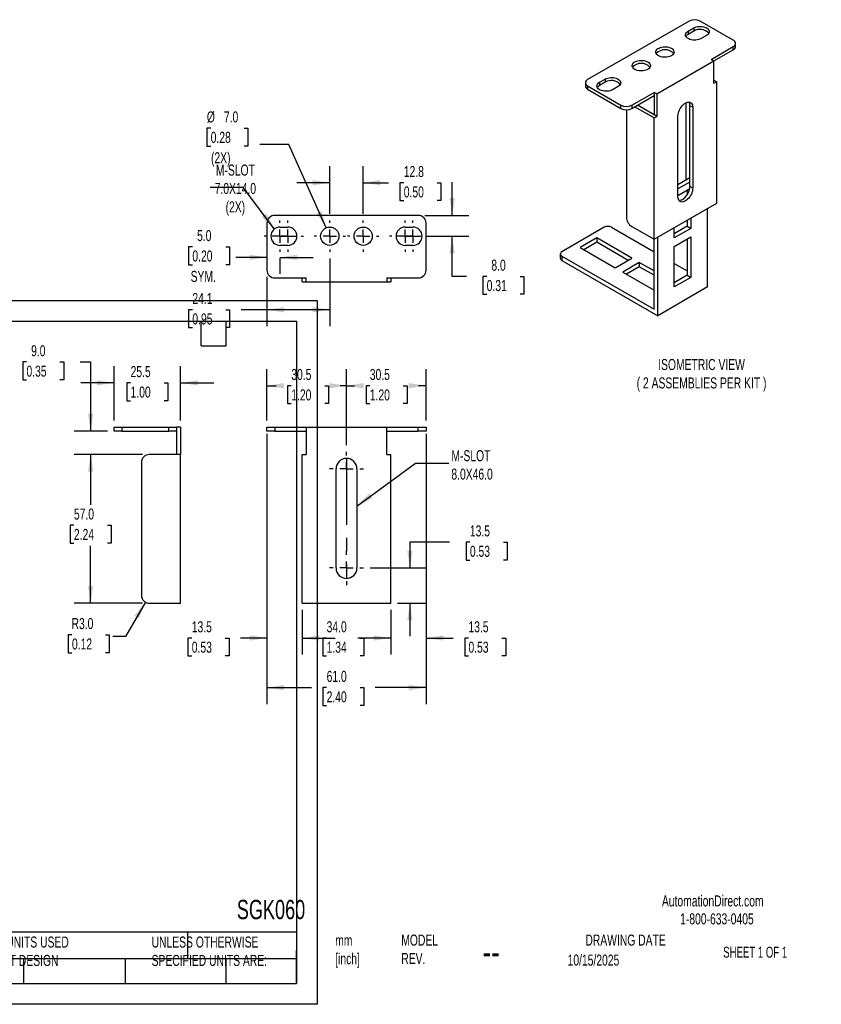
# Model space of a CAD drawing. Header units: millimetres. Extents: x 0 to 543, y 0 to 377.
# Tile 2 of 2: x 235 to 543, y 0 to 377. Entities that reach past the tile are written whole.
import ezdxf

# ---------------------------------------------------------------- set-up
doc = ezdxf.new("R2010")
doc.units = ezdxf.units.MM
doc.header["$LTSCALE"] = 2
doc.linetypes.add('CENTERX2', pattern=[20.32, 12.7, -2.54, 2.54, -2.54])
doc.layers.add('CENTER', color=40, linetype='CENTERX2')
doc.layers.add('DIMENSIONS', color=140, linetype='Continuous', lineweight=25)
doc.layers.add('TEXT', color=140, linetype='Continuous', lineweight=25)
doc.styles.add('SLDTEXTSTYLE0', font='TXT', dxfattribs={"width": 0.7})
doc.styles.add('SLDTEXTSTYLE1', font='TXT', dxfattribs={"width": 0.65})
doc.dimstyles.new('SLDDIMSTYLE1', dxfattribs={"dimtxt": 4.316016, "dimasz": 6.604, "dimexe": 0, "dimexo": 0.0625, "dimgap": 1.079004, "dimtad": 0, "dimtih": 1, "dimtoh": 1, "dimdec": 1, "dimrnd": 1e-09, "dimzin": 4, "dimdsep": 46, "dimtxsty": 'SLDTEXTSTYLE0', "dimsah": 1, "dimcen": 0.09, "dimadec": 0, "dimazin": 1, "dimtfac": 1, "dimtdec": 1, "dimtofl": 0, "dimtmove": 0, "dimatfit": 3, "dimfxl": 0, "dimfrac": 2, "dimtolj": 1, "dimtzin": 12, "dimarcsym": 0})
doc.dimstyles.new('SLDDIMSTYLE2', dxfattribs={"dimtxt": 4.316016, "dimasz": 6.604, "dimexe": 0, "dimexo": 0.0625, "dimgap": 1.079004, "dimtad": 0, "dimtih": 1, "dimtoh": 1, "dimdec": 1, "dimrnd": 1e-09, "dimzin": 4, "dimdsep": 46, "dimtxsty": 'SLDTEXTSTYLE0', "dimsah": 1, "dimcen": 0.09, "dimadec": 0, "dimazin": 1, "dimtfac": 1, "dimtdec": 1, "dimtmove": 0, "dimatfit": 0, "dimfxl": 0, "dimfrac": 2, "dimtolj": 1, "dimtzin": 12, "dimarcsym": 0})
doc.dimstyles.new('SLDDIMSTYLE4', dxfattribs={"dimtxt": 4.316016, "dimasz": 6.604, "dimexe": 0, "dimexo": 0.0625, "dimgap": 1.079004, "dimtad": 0, "dimtih": 1, "dimtoh": 1, "dimdec": 1, "dimrnd": 1e-09, "dimzin": 12, "dimdsep": 46, "dimtxsty": 'SLDTEXTSTYLE0', "dimsah": 1, "dimcen": 0.09, "dimadec": 0, "dimazin": 3, "dimtfac": 1, "dimtdec": 1, "dimtmove": 0, "dimatfit": 0, "dimfxl": 0, "dimfrac": 2, "dimtolj": 1, "dimtzin": 12, "dimarcsym": 0})
doc.dimstyles.new('SLDDIMSTYLE5', dxfattribs={"dimtxt": 4.316016, "dimasz": 6.604, "dimexe": 0, "dimexo": 0.0625, "dimgap": 1.079004, "dimtad": 0, "dimtih": 1, "dimtoh": 1, "dimdec": 1, "dimrnd": 1e-09, "dimzin": 4, "dimdsep": 46, "dimtxsty": 'SLDTEXTSTYLE0', "dimsah": 1, "dimcen": 0, "dimadec": 0, "dimazin": 1, "dimtfac": 1, "dimtdec": 1, "dimtofl": 0, "dimtmove": 0, "dimatfit": 3, "dimfxl": 0, "dimfrac": 2, "dimtolj": 1, "dimtzin": 12, "dimarcsym": 0})
doc.dimstyles.new('SLDDIMSTYLE6', dxfattribs={"dimtxt": 4.316016, "dimasz": 6.604, "dimexe": 0, "dimexo": 0.0625, "dimgap": 1.079004, "dimtad": 0, "dimtih": 1, "dimtoh": 1, "dimdec": 1, "dimrnd": 1e-09, "dimzin": 12, "dimdsep": 46, "dimtxsty": 'SLDTEXTSTYLE0', "dimsah": 1, "dimcen": 0.09, "dimadec": 0, "dimazin": 3, "dimtfac": 1, "dimtdec": 1, "dimtofl": 0, "dimtmove": 0, "dimatfit": 3, "dimfxl": 0, "dimfrac": 2, "dimtolj": 1, "dimtzin": 12, "dimarcsym": 0})
doc.dimstyles.new('SLDDIMSTYLE7', dxfattribs={"dimtxt": 0.18, "dimasz": 6.604, "dimexe": 0, "dimexo": 0.0625, "dimgap": 0, "dimtad": 0, "dimtih": 1, "dimtoh": 1, "dimdec": 0, "dimrnd": 1e-09, "dimzin": 0, "dimdsep": 46, "dimtxsty": 'Standard', "dimsah": 1, "dimcen": 0.09, "dimadec": 0, "dimazin": 0, "dimtfac": 6.604, "dimtdec": 0, "dimtofl": 0, "dimtmove": 0, "dimatfit": 3, "dimfxl": 0, "dimfrac": 2, "dimtolj": 1, "dimtzin": 0, "dimarcsym": 0})
doc.dimstyles.new('SLDDIMSTYLE8', dxfattribs={"dimtxt": 4.316016, "dimasz": 6.604, "dimexe": 0, "dimexo": 0.0625, "dimgap": 1.079004, "dimtad": 0, "dimtih": 1, "dimtoh": 1, "dimdec": 1, "dimrnd": 1e-09, "dimzin": 4, "dimdsep": 46, "dimtxsty": 'SLDTEXTSTYLE0', "dimsah": 1, "dimcen": 0, "dimadec": 0, "dimazin": 1, "dimtfac": 1, "dimtdec": 1, "dimtofl": 0, "dimtmove": 0, "dimatfit": 3, "dimfxl": 0, "dimfrac": 2, "dimtolj": 1, "dimtzin": 12, "dimarcsym": 0})

# ---------------------------------------------------------------- blocks, each defined once
blk = doc.blocks.new('_D_12')
at = {"layer": 'DIMENSIONS'}
for p, q in [((271.34, 223.83), (271.34, 244.61)), ((296.84, 223.83), (296.84, 244.61)), ((271.34, 238.26), (258.64, 238.26)), ((277.67, 238.26), (276.22, 238.26)), ((276.22, 238.26), (276.22, 231.4)), ((290.5, 238.26), (291.95, 238.26)), ((291.95, 238.26), (291.95, 231.4)), ((296.84, 238.26), (309.54, 238.26)), ((276.22, 231.4), (277.67, 231.4)), ((291.95, 231.4), (290.5, 231.4))]:
    blk.add_line(p, q, dxfattribs=at)
for points in [[(271.34, 238.26), (264.74, 239.28), (264.74, 237.25)], [(296.84, 238.26), (303.45, 237.25), (303.45, 239.28)]]:
    blk.add_solid(points, dxfattribs=at)
at = {"layer": 'DIMENSIONS', "char_height": 4.233, "attachment_point": 1, "style": 'SLDTEXTSTYLE0'}
for s, insert in [('25.5', (277.67, 244.69)), ('1.00', (277.67, 236.86))]:
    blk.add_mtext(s, dxfattribs=dict(at, insert=insert))
blk = doc.blocks.new('_D_13')
at = {"layer": 'DIMENSIONS'}
for p, q in [((237.76, 246.26), (236.31, 246.26)), ((236.31, 246.26), (236.31, 239.4)), ((250.58, 246.26), (252.03, 246.26)), ((252.03, 246.26), (252.03, 239.4)), ((258.36, 246.26), (262.36, 246.26)), ((262.36, 246.26), (262.36, 219.79)), ((236.31, 239.4), (237.76, 239.4)), ((252.03, 239.4), (250.58, 239.4)), ((268.8, 219.79), (256.01, 219.79)), ((282.3, 210.79), (256.01, 210.79)), ((262.36, 210.79), (262.36, 198.09))]:
    blk.add_line(p, q, dxfattribs=at)
for points in [[(262.36, 219.79), (263.38, 226.39), (261.35, 226.39)], [(262.36, 210.79), (261.35, 204.18), (263.38, 204.18)]]:
    blk.add_solid(points, dxfattribs=at)
at = {"layer": 'DIMENSIONS', "char_height": 4.233, "attachment_point": 1, "style": 'SLDTEXTSTYLE0'}
for s, insert in [('9.0', (239.55, 252.68)), ('0.35', (237.76, 244.86))]:
    blk.add_mtext(s, dxfattribs=dict(at, insert=insert))
blk = doc.blocks.new('_D_14')
at = {"layer": 'DIMENSIONS'}
for p, q in [((282.3, 210.79), (256.01, 210.79)), ((262.36, 210.79), (262.36, 191.49)), ((255.95, 183.66), (254.5, 183.66)), ((254.5, 183.66), (254.5, 176.8)), ((268.77, 183.66), (270.22, 183.66)), ((270.22, 183.66), (270.22, 176.8)), ((254.5, 176.8), (255.95, 176.8)), ((262.36, 153.79), (262.36, 175.84)), ((270.22, 176.8), (268.77, 176.8)), ((282.3, 153.79), (256.01, 153.79))]:
    blk.add_line(p, q, dxfattribs=at)
for points in [[(262.36, 210.79), (261.35, 204.18), (263.38, 204.18)], [(262.36, 153.79), (263.38, 160.39), (261.35, 160.39)]]:
    blk.add_solid(points, dxfattribs=at)
at = {"layer": 'DIMENSIONS', "char_height": 4.233, "attachment_point": 1, "style": 'SLDTEXTSTYLE0'}
for s, insert in [('57.0', (255.95, 190.09)), ('2.24', (255.95, 182.26))]:
    blk.add_mtext(s, dxfattribs=dict(at, insert=insert))
blk = doc.blocks.new('_D_15')
at = {"layer": 'DIMENSIONS'}
for p, q in [((283.34, 154.19), (275.76, 141.06)), ((255.2, 141.67), (253.76, 141.67)), ((253.76, 141.67), (253.76, 134.81)), ((268.03, 141.67), (269.48, 141.67)), ((269.48, 141.67), (269.48, 134.81)), ((275.76, 141.06), (270.93, 141.06)), ((253.76, 134.81), (255.2, 134.81)), ((269.48, 134.81), (268.03, 134.81))]:
    blk.add_line(p, q, dxfattribs=at)
blk.add_solid([(283.34, 154.19), (279.16, 148.98), (280.92, 147.96)], dxfattribs=at)
at = {"layer": 'DIMENSIONS', "char_height": 4.233, "attachment_point": 1, "style": 'SLDTEXTSTYLE0'}
for s, insert in [('R3.0', (255.04, 148.09)), ('0.12', (255.2, 140.27))]:
    blk.add_mtext(s, dxfattribs=dict(at, insert=insert))
blk = doc.blocks.new('_D_16')
at = {"layer": 'DIMENSIONS'}
for p, q in [((343.46, 151.25), (343.46, 134.08)), ((377.46, 151.25), (377.46, 134.08)), ((343.46, 140.43), (346.99, 140.43)), ((352.84, 140.43), (351.39, 140.43)), ((351.39, 140.43), (351.39, 133.57)), ((365.66, 140.43), (367.11, 140.43)), ((367.11, 140.43), (367.11, 133.57)), ((377.46, 140.43), (371.51, 140.43)), ((351.39, 133.57), (352.84, 133.57)), ((367.11, 133.57), (365.66, 133.57))]:
    blk.add_line(p, q, dxfattribs=at)
for points in [[(343.46, 140.43), (350.06, 139.42), (350.06, 141.45)], [(377.46, 140.43), (370.85, 141.45), (370.85, 139.42)]]:
    blk.add_solid(points, dxfattribs=at)
at = {"layer": 'DIMENSIONS', "char_height": 4.233, "attachment_point": 1, "style": 'SLDTEXTSTYLE0'}
for s, insert in [('34.0', (352.84, 146.86)), ('1.34', (352.84, 139.03))]:
    blk.add_mtext(s, dxfattribs=dict(at, insert=insert))
blk = doc.blocks.new('_D_17')
at = {"layer": 'DIMENSIONS'}
for p, q in [((390.96, 217.25), (390.96, 134.08)), ((377.46, 151.25), (377.46, 134.08)), ((377.46, 140.43), (364.76, 140.43)), ((390.96, 140.43), (401.37, 140.43)), ((407.22, 140.43), (405.77, 140.43)), ((405.77, 140.43), (405.77, 133.57)), ((420.05, 140.43), (421.5, 140.43)), ((421.5, 140.43), (421.5, 133.57)), ((405.77, 133.57), (407.22, 133.57)), ((421.5, 133.57), (420.05, 133.57))]:
    blk.add_line(p, q, dxfattribs=at)
for points in [[(377.46, 140.43), (370.85, 141.45), (370.85, 139.42)], [(390.96, 140.43), (397.56, 139.42), (397.56, 141.45)]]:
    blk.add_solid(points, dxfattribs=at)
at = {"layer": 'DIMENSIONS', "char_height": 4.233, "attachment_point": 1, "style": 'SLDTEXTSTYLE0'}
for s, insert in [('13.5', (407.22, 146.86)), ('0.53', (407.22, 139.03))]:
    blk.add_mtext(s, dxfattribs=dict(at, insert=insert))
blk = doc.blocks.new('_D_18')
at = {"layer": 'DIMENSIONS'}
for p, q in [((329.96, 217.25), (329.96, 134.08)), ((343.46, 151.25), (343.46, 134.08)), ((301.14, 140.43), (299.69, 140.43)), ((299.69, 140.43), (299.69, 133.57)), ((313.97, 140.43), (315.42, 140.43)), ((315.42, 140.43), (315.42, 133.57)), ((329.96, 140.43), (319.82, 140.43)), ((343.46, 140.43), (356.16, 140.43)), ((299.69, 133.57), (301.14, 133.57)), ((315.42, 133.57), (313.97, 133.57))]:
    blk.add_line(p, q, dxfattribs=at)
for points in [[(329.96, 140.43), (323.35, 141.45), (323.35, 139.42)], [(343.46, 140.43), (350.06, 139.42), (350.06, 141.45)]]:
    blk.add_solid(points, dxfattribs=at)
at = {"layer": 'DIMENSIONS', "char_height": 4.233, "attachment_point": 1, "style": 'SLDTEXTSTYLE0'}
for s, insert in [('13.5', (301.14, 146.86)), ('0.53', (301.14, 139.03))]:
    blk.add_mtext(s, dxfattribs=dict(at, insert=insert))
blk = doc.blocks.new('_D_19')
at = {"layer": 'DIMENSIONS'}
for p, q in [((329.96, 218.75), (329.96, 115.06)), ((390.96, 218.75), (390.96, 115.06)), ((329.96, 121.41), (346.99, 121.41)), ((352.84, 121.41), (351.39, 121.41)), ((351.39, 121.41), (351.39, 114.56)), ((365.66, 121.41), (367.11, 121.41)), ((367.11, 121.41), (367.11, 114.56)), ((390.96, 121.41), (371.51, 121.41)), ((351.39, 114.56), (352.84, 114.56)), ((367.11, 114.56), (365.66, 114.56))]:
    blk.add_line(p, q, dxfattribs=at)
for points in [[(329.96, 121.41), (336.56, 120.4), (336.56, 122.43)], [(390.96, 121.41), (384.35, 122.43), (384.35, 120.4)]]:
    blk.add_solid(points, dxfattribs=at)
at = {"layer": 'DIMENSIONS', "char_height": 4.233, "attachment_point": 1, "style": 'SLDTEXTSTYLE0'}
for s, insert in [('61.0', (352.84, 127.84)), ('2.40', (352.84, 120.01))]:
    blk.add_mtext(s, dxfattribs=dict(at, insert=insert))
blk = doc.blocks.new('_D_20')
at = {"layer": 'DIMENSIONS'}
for p, q in [((360.46, 214.37), (360.46, 243.52)), ((390.96, 223.83), (390.96, 243.52)), ((360.46, 237.17), (363.55, 237.17)), ((369.39, 237.17), (367.95, 237.17)), ((367.95, 237.17), (367.95, 230.31)), ((382.22, 237.17), (383.67, 237.17)), ((383.67, 237.17), (383.67, 230.31)), ((390.96, 237.17), (388.07, 237.17)), ((367.95, 230.31), (369.39, 230.31)), ((383.67, 230.31), (382.22, 230.31))]:
    blk.add_line(p, q, dxfattribs=at)
for points in [[(360.46, 237.17), (367.06, 236.15), (367.06, 238.18)], [(390.96, 237.17), (384.35, 238.18), (384.35, 236.15)]]:
    blk.add_solid(points, dxfattribs=at)
at = {"layer": 'DIMENSIONS', "char_height": 4.233, "attachment_point": 1, "style": 'SLDTEXTSTYLE0'}
for s, insert in [('30.5', (369.39, 243.59)), ('1.20', (369.39, 235.76))]:
    blk.add_mtext(s, dxfattribs=dict(at, insert=insert))
blk = doc.blocks.new('_D_21')
at = {"layer": 'DIMENSIONS'}
for p, q in [((329.96, 223.83), (329.96, 243.52)), ((360.46, 214.37), (360.46, 243.52)), ((329.96, 237.17), (333.44, 237.17)), ((339.29, 237.17), (337.84, 237.17)), ((337.84, 237.17), (337.84, 230.31)), ((352.12, 237.17), (353.57, 237.17)), ((353.57, 237.17), (353.57, 230.31)), ((360.46, 237.17), (357.97, 237.17)), ((337.84, 230.31), (339.29, 230.31)), ((353.57, 230.31), (352.12, 230.31))]:
    blk.add_line(p, q, dxfattribs=at)
for points in [[(329.96, 237.17), (336.56, 236.15), (336.56, 238.18)], [(360.46, 237.17), (353.85, 238.18), (353.85, 236.15)]]:
    blk.add_solid(points, dxfattribs=at)
at = {"layer": 'DIMENSIONS', "char_height": 4.233, "attachment_point": 1, "style": 'SLDTEXTSTYLE0'}
for s, insert in [('30.5', (339.29, 243.59)), ('1.20', (339.29, 235.76))]:
    blk.add_mtext(s, dxfattribs=dict(at, insert=insert))
blk = doc.blocks.new('_D_22')
at = {"layer": 'DIMENSIONS'}
for p, q in [((399.99, 177.2), (384.78, 177.2)), ((384.78, 177.2), (384.78, 167.29)), ((407.77, 177.2), (406.32, 177.2)), ((406.32, 177.2), (406.32, 170.34)), ((420.6, 177.2), (422.05, 177.2)), ((422.05, 177.2), (422.05, 170.34)), ((406.32, 170.34), (407.77, 170.34)), ((422.05, 170.34), (420.6, 170.34)), ((369.54, 167.29), (391.13, 167.29)), ((380, 153.79), (391.13, 153.79)), ((384.78, 153.79), (384.78, 141.09))]:
    blk.add_line(p, q, dxfattribs=at)
for points in [[(384.78, 167.29), (385.79, 173.89), (383.76, 173.89)], [(384.78, 153.79), (383.76, 147.18), (385.79, 147.18)]]:
    blk.add_solid(points, dxfattribs=at)
at = {"layer": 'DIMENSIONS', "char_height": 4.233, "attachment_point": 1, "style": 'SLDTEXTSTYLE0'}
for s, insert in [('13.5', (407.77, 183.62)), ('0.53', (407.77, 175.8))]:
    blk.add_mtext(s, dxfattribs=dict(at, insert=insert))
blk = doc.blocks.new('SW_CENTERMARKSYMBOL_0')
at = {"layer": 'CENTER', "color": 0}
for p, q in [((0, 5.08), (0, 6.54)), ((-5.08, 0), (-6.54, 0)), ((0, 0), (-2.54, 0)), ((0, 0), (0, 2.54)), ((0, 0), (0, -2.54)), ((0, 0), (2.54, 0)), ((5.08, 0), (6.54, 0)), ((0, -5.08), (0, -6.54))]:
    blk.add_line(p, q, dxfattribs=at)
blk = doc.blocks.new('SW_CENTERMARKSYMBOL_1')
at = {"layer": 'CENTER', "color": 0}
for p, q in [((0, 5.08), (0, 6.54)), ((-5.08, 0), (-6.54, 0)), ((0, 0), (-2.54, 0)), ((0, 0), (0, 2.54)), ((0, 0), (0, -2.54)), ((0, 0), (2.54, 0)), ((5.08, 0), (6.54, 0)), ((0, -5.08), (0, -6.54))]:
    blk.add_line(p, q, dxfattribs=at)
blk = doc.blocks.new('_D_23')
at = {"layer": 'DIMENSIONS'}
for p, q in [((308.39, 335.91), (306.94, 335.91)), ((306.94, 335.91), (306.94, 329.05)), ((321.22, 335.91), (322.67, 335.91)), ((322.67, 335.91), (322.67, 329.05)), ((306.94, 329.05), (308.39, 329.05)), ((322.67, 329.05), (321.22, 329.05)), ((338.4, 329.65), (327.29, 329.65)), ((352.63, 297.68), (338.4, 329.65))]:
    blk.add_line(p, q, dxfattribs=at)
blk.add_solid([(352.63, 297.68), (350.88, 304.13), (349.02, 303.3)], dxfattribs=at)
at = {"layer": 'DIMENSIONS', "char_height": 4.233, "attachment_point": 1, "style": 'SLDTEXTSTYLE0'}
for s, insert in [('%%c', (306.93, 342.34)), ('7.0', (313.45, 342.34)), ('0.28', (308.39, 334.51)), ('(2X)', (308.51, 326.68))]:
    blk.add_mtext(s, dxfattribs=dict(at, insert=insert))
blk = doc.blocks.new('_D_24')
at = {"layer": 'DIMENSIONS'}
for p, q in [((354.06, 303.06), (354.06, 321.34)), ((366.86, 303.06), (366.86, 321.34)), ((354.06, 314.99), (341.36, 314.99)), ((366.86, 314.99), (376.57, 314.99)), ((382.42, 314.99), (380.97, 314.99)), ((380.97, 314.99), (380.97, 308.13)), ((395.25, 314.99), (396.69, 314.99)), ((396.69, 314.99), (396.69, 308.13)), ((380.97, 308.13), (382.42, 308.13)), ((396.69, 308.13), (395.25, 308.13))]:
    blk.add_line(p, q, dxfattribs=at)
for points in [[(354.06, 314.99), (347.45, 316), (347.45, 313.97)], [(366.86, 314.99), (373.46, 313.97), (373.46, 316)]]:
    blk.add_solid(points, dxfattribs=at)
at = {"layer": 'DIMENSIONS', "char_height": 4.233, "attachment_point": 1, "style": 'SLDTEXTSTYLE0'}
for s, insert in [('12.8', (382.42, 321.41)), ('0.50', (382.42, 313.59))]:
    blk.add_mtext(s, dxfattribs=dict(at, insert=insert))
blk = doc.blocks.new('_D_25')
at = {"layer": 'DIMENSIONS'}
for p, q in [((301.37, 290.42), (299.92, 290.42)), ((299.92, 290.42), (299.92, 283.56)), ((314.2, 290.42), (315.65, 290.42)), ((315.65, 290.42), (315.65, 283.56)), ((299.92, 283.56), (301.37, 283.56)), ((315.65, 283.56), (314.2, 283.56)), ((329.96, 286.38), (318.06, 286.38)), ((334.96, 286.38), (347.66, 286.38)), ((334.96, 285.9), (334.96, 280.03))]:
    blk.add_line(p, q, dxfattribs=at)
for points in [[(329.96, 286.38), (323.35, 287.4), (323.35, 285.37)], [(334.96, 286.38), (341.56, 285.37), (341.56, 287.4)]]:
    blk.add_solid(points, dxfattribs=at)
at = {"layer": 'DIMENSIONS', "char_height": 4.233, "attachment_point": 1, "style": 'SLDTEXTSTYLE0'}
for s, insert in [('5.0', (303.17, 296.84)), ('0.20', (301.37, 289.02)), ('SYM.', (300.71, 281.19))]:
    blk.add_mtext(s, dxfattribs=dict(at, insert=insert))
blk = doc.blocks.new('_D_26')
at = {"layer": 'DIMENSIONS'}
for p, q in [((401, 302.48), (401, 315.18)), ((390.5, 302.48), (407.35, 302.48)), ((391.54, 294.48), (407.35, 294.48)), ((401, 279.07), (401, 294.48)), ((406.42, 279.07), (401, 279.07)), ((414.21, 279.07), (412.76, 279.07)), ((412.76, 279.07), (412.76, 272.21)), ((427.03, 279.07), (428.48, 279.07)), ((428.48, 279.07), (428.48, 272.21)), ((412.76, 272.21), (414.21, 272.21)), ((428.48, 272.21), (427.03, 272.21))]:
    blk.add_line(p, q, dxfattribs=at)
for points in [[(401, 302.48), (402.01, 309.09), (399.98, 309.09)], [(401, 294.48), (399.98, 287.88), (402.01, 287.88)]]:
    blk.add_solid(points, dxfattribs=at)
at = {"layer": 'DIMENSIONS', "char_height": 4.233, "attachment_point": 1, "style": 'SLDTEXTSTYLE0'}
for s, insert in [('8.0', (416, 285.49)), ('0.31', (414.21, 277.67))]:
    blk.add_mtext(s, dxfattribs=dict(at, insert=insert))
blk = doc.blocks.new('_D_27')
at = {"layer": 'DIMENSIONS'}
for p, q in [((354.06, 285.9), (354.06, 259.94)), ((329.96, 278.94), (329.96, 259.94)), ((301.37, 266.29), (299.92, 266.29)), ((299.92, 266.29), (299.92, 259.43)), ((314.2, 266.29), (315.65, 266.29)), ((315.65, 266.29), (315.65, 259.43)), ((329.96, 266.29), (320.05, 266.29)), ((354.06, 266.29), (329.96, 266.29)), ((299.92, 259.43), (301.37, 259.43)), ((315.65, 259.43), (314.2, 259.43))]:
    blk.add_line(p, q, dxfattribs=at)
for points in [[(329.96, 266.29), (336.56, 265.28), (336.56, 267.31)], [(354.06, 266.29), (347.45, 267.31), (347.45, 265.28)]]:
    blk.add_solid(points, dxfattribs=at)
at = {"layer": 'DIMENSIONS', "char_height": 4.233, "attachment_point": 1, "style": 'SLDTEXTSTYLE0'}
for s, insert in [('24.1', (301.37, 272.72)), ('0.95', (301.37, 264.89))]:
    blk.add_mtext(s, dxfattribs=dict(at, insert=insert))
blk = doc.blocks.new('SW_CENTERMARKSYMBOL_2')
at = {"layer": 'DIMENSIONS', "color": 0}
for p, q in [((0, 5.08), (0, 6.04)), ((-5.08, 0), (-6.04, 0)), ((0, 0), (-2.54, 0)), ((0, 0), (0, 2.54)), ((0, 0), (0, -2.54)), ((0, 0), (2.54, 0)), ((5.08, 0), (6.04, 0)), ((0, -5.08), (0, -6.04))]:
    blk.add_line(p, q, dxfattribs=at)
blk = doc.blocks.new('SW_CENTERMARKSYMBOL_3')
at = {"layer": 'DIMENSIONS', "color": 0}
for p, q in [((0, 5.08), (0, 6.04)), ((-5.08, 0), (-6.04, 0)), ((0, 0), (-2.54, 0)), ((0, 0), (0, 2.54)), ((0, 0), (0, -2.54)), ((0, 0), (2.54, 0)), ((5.08, 0), (6.04, 0)), ((0, -5.08), (0, -6.04))]:
    blk.add_line(p, q, dxfattribs=at)
blk = doc.blocks.new('SW_CENTERMARKSYMBOL_4')
at = {"layer": 'CENTER', "color": 0}
for p, q in [((0, 5.08), (0, 6.04)), ((-5.08, 0), (-6.04, 0)), ((0, 0), (-2.54, 0)), ((0, 0), (0, 2.54)), ((0, 0), (0, -2.54)), ((0, 0), (2.54, 0)), ((5.08, 0), (6.04, 0)), ((0, -5.08), (0, -6.04))]:
    blk.add_line(p, q, dxfattribs=at)
blk = doc.blocks.new('SW_CENTERMARKSYMBOL_5')
at = {"layer": 'CENTER', "color": 0}
for p, q in [((0, 5.08), (0, 6.04)), ((-5.08, 0), (-6.04, 0)), ((0, 0), (-2.54, 0)), ((0, 0), (0, 2.54)), ((0, 0), (0, -2.54)), ((0, 0), (2.54, 0)), ((5.08, 0), (6.04, 0)), ((0, -5.08), (0, -6.04))]:
    blk.add_line(p, q, dxfattribs=at)
blk = doc.blocks.new('SW_CENTERMARKSYMBOL_6')
at = {"layer": 'CENTER', "color": 0}
for p, q in [((0, 5.08), (0, 6.04)), ((-5.08, 0), (-6.04, 0)), ((0, 0), (-2.54, 0)), ((0, 0), (0, 2.54)), ((0, 0), (0, -2.54)), ((0, 0), (2.54, 0)), ((5.08, 0), (6.04, 0)), ((0, -5.08), (0, -6.04))]:
    blk.add_line(p, q, dxfattribs=at)
blk = doc.blocks.new('SW_CENTERMARKSYMBOL_7')
at = {"layer": 'CENTER', "color": 0}
for p, q in [((0, 5.08), (0, 6.04)), ((-5.08, 0), (-6.04, 0)), ((0, 0), (-2.54, 0)), ((0, 0), (0, 2.54)), ((0, 0), (0, -2.54)), ((0, 0), (2.54, 0)), ((5.08, 0), (6.04, 0)), ((0, -5.08), (0, -6.04))]:
    blk.add_line(p, q, dxfattribs=at)

msp = doc.modelspace()

# ---------------------------------------------------------------- linework, layer by layer
for p, q in [((491.802207, 376.981039), (452.911334, 354.529816)), ((491.448653, 373.103101), (493.569973, 374.327713)), ((493.569973, 374.327713), (493.569973, 373.102902)), ((508.772769, 369.633366), (496.044847, 376.981039)), ((491.448653, 373.103101), (491.448653, 371.87829)), ((493.569973, 373.102902), (491.448653, 371.87829)), ((498.519721, 371.470285), (496.398401, 370.245672)), ((500.287488, 362.285693), (508.772769, 367.184142)), ((508.772769, 365.959331), (508.772769, 367.184142)), ((509.651449, 367.183943), (509.651449, 368.408754)), ((501.348148, 361.673188), (508.772769, 365.959331)), ((479.427838, 349.019061), (501.348148, 361.673387)), ((500.287488, 362.285693), (501.348148, 361.673387)), ((501.348148, 353.099709), (501.348148, 361.673387)), ((452.032654, 353.305204), (452.032654, 352.080393)), ((452.911334, 352.080592), (465.639256, 344.732919)), ((452.911334, 352.080592), (452.911334, 350.855781)), ((457.507528, 353.509306), (459.628848, 354.733918)), ((457.507528, 353.509306), (457.507528, 352.284495)), ((459.628848, 353.509107), (457.507528, 352.284495)), ((459.628848, 354.733918), (459.628848, 353.509107)), ((464.578595, 351.87649), (462.457275, 350.651878)), ((501.348148, 354.324321), (502.408808, 353.712015)), ((501.348148, 353.099709), (502.408808, 353.712015)), ((502.408808, 307.169189), (502.408808, 353.712015)), ((452.911334, 350.855781), (465.639256, 343.508108)), ((469.881896, 344.732919), (478.367178, 349.631368)), ((469.881896, 343.508108), (478.367178, 348.406556)), ((479.427838, 349.019061), (478.367178, 349.631368)), ((478.367178, 349.631368), (478.367178, 348.406556)), ((478.367178, 348.404923), (478.367178, 341.057689)), ((479.427838, 349.019061), (479.427838, 340.445383)), ((465.639256, 343.508108), (465.639256, 344.732919)), ((469.881896, 344.732919), (469.881896, 343.508108)), ((478.367178, 339.833077), (470.941522, 344.119817)), ((478.365763, 341.058505), (472.002182, 344.732123)), ((490.741546, 316.062949), (490.741546, 345.726219)), ((493.21642, 343.914388), (492.15576, 344.526694)), ((492.15576, 313.498143), (492.15576, 344.526694)), ((493.21642, 343.914388), (493.21642, 312.885837)), ((467.760576, 343.000857), (467.760576, 301.862934)), ((479.427838, 340.445383), (478.367178, 341.057689)), ((478.367178, 339.833077), (479.427838, 340.445383)), ((478.367178, 293.290251), (478.367178, 339.833077)), ((487.559566, 309.620204), (487.559566, 340.648755)), ((492.15576, 316.879357), (487.559566, 314.226031)), ((492.15576, 315.246541), (487.559566, 312.593215)), ((493.21642, 312.885837), (492.15576, 313.498143)), ((487.559566, 310.143592), (492.089805, 312.758844)), ((491.0951, 312.184613), (491.0951, 310.336189)), ((478.367178, 293.290251), (502.408808, 307.169189)), ((387.956253, 302.484189), (332.956253, 302.484189)), ((498.873274, 275.031276), (498.873274, 305.128168)), ((329.956253, 299.484189), (329.956253, 281.484189)), ((390.956253, 281.484189), (390.956253, 299.484189)), ((491.0951, 298.303153), (486.145352, 295.445725)), ((491.0951, 300.637924), (491.0951, 298.303153)), ((491.0951, 298.303153), (492.509313, 297.486745)), ((492.509313, 301.454332), (492.509313, 297.486745)), ((334.956253, 297.984189), (337.956253, 297.984189)), ((382.956253, 297.984189), (385.956253, 297.984189)), ((459.275295, 297.890968), (443.011839, 288.502275)), ((462.103722, 297.890968), (478.367178, 288.502275)), ((469.881896, 298.188699), (478.367178, 293.290251)), ((486.145352, 293.812909), (486.145352, 297.780495)), ((492.509313, 297.486745), (486.145352, 293.812909)), ((337.956253, 290.984189), (334.956253, 290.984189)), ((385.956253, 290.984189), (382.956253, 290.984189)), ((456.446867, 293.808928), (450.082906, 290.135091)), ((456.446867, 292.175846), (451.49735, 289.318551)), ((469.881896, 286.053051), (456.446867, 293.808928)), ((456.446867, 293.808928), (456.446867, 292.175846)), ((468.467453, 285.23651), (456.446867, 292.175846)), ((478.367178, 266.459256), (478.367178, 293.290251)), ((479.781391, 264.009766), (479.781391, 294.106659)), ((486.145352, 290.546746), (492.509313, 294.220582)), ((491.0951, 293.404174), (491.0951, 279.522715)), ((492.509313, 294.220582), (492.509313, 278.706307)), ((442.426052, 287.685867), (442.426052, 286.052785)), ((450.082906, 290.135091), (463.517935, 282.379214)), ((486.145352, 275.03247), (486.145352, 290.546746)), ((443.011839, 286.869459), (443.011839, 285.236377)), ((443.011839, 286.869459), (478.367178, 266.459256)), ((443.011839, 285.236377), (479.781391, 264.009766)), ((463.517935, 282.379214), (469.881896, 286.053051)), ((472.710323, 284.420235), (466.346362, 280.746398)), ((478.367178, 281.154602), (472.710323, 284.420235)), ((472.710323, 284.420235), (472.710323, 282.787153)), ((486.145352, 284.01203), (491.0951, 281.154602)), ((466.346362, 280.746398), (478.367178, 273.806929)), ((472.710323, 282.787153), (467.760806, 279.929857)), ((478.367178, 279.52152), (472.710323, 282.787153)), ((491.0951, 279.522715), (486.145352, 276.665286)), ((491.0951, 279.522715), (492.509313, 278.706307)), ((332.956253, 278.484189), (344.956253, 278.484189)), ((343.456253, 276.984189), (343.456253, 278.484189)), ((343.456253, 276.984189), (344.956253, 276.984189)), ((344.956253, 276.984189), (344.956253, 278.484189)), ((344.956253, 276.984189), (375.956253, 276.984189)), ((375.956253, 278.484189), (375.956253, 276.984189)), ((375.956253, 278.484189), (387.956253, 278.484189)), ((375.956253, 276.984189), (377.456253, 276.984189)), ((377.456253, 278.484189), (377.456253, 276.984189)), ((492.509313, 278.706307), (486.145352, 275.03247)), ((498.873274, 275.031276), (479.781391, 264.009766)), ((271.343154, 219.788528), (271.343154, 221.288528)), ((271.343154, 221.288528), (274.343154, 221.288528)), ((274.343154, 219.788528), (271.343154, 219.788528)), ((274.343154, 221.288528), (274.343154, 219.788528)), ((274.343154, 221.288528), (292.343154, 221.288528)), ((274.343154, 219.788528), (292.343154, 219.788528)), ((292.343154, 219.788528), (292.343154, 221.288528)), ((292.343154, 221.288528), (295.343154, 221.288528)), ((295.343154, 219.788528), (292.343154, 219.788528)), ((295.343154, 221.288528), (295.343154, 219.788528)), ((296.843154, 221.288528), (295.343154, 221.288528)), ((295.343154, 219.786528), (295.343154, 210.788528)), ((296.843154, 221.288528), (296.843154, 210.788528)), ((329.956253, 219.788528), (329.956253, 221.288528)), ((329.956253, 221.288528), (332.956253, 221.288528)), ((332.956253, 219.788528), (329.956253, 219.788528)), ((332.956253, 221.288528), (332.956253, 219.788528)), ((332.956253, 221.288528), (344.956253, 221.288528)), ((332.956253, 219.788528), (344.956253, 219.788528)), ((344.956253, 221.288528), (344.956253, 210.788528)), ((344.956253, 221.288528), (375.956253, 221.288528)), ((375.956253, 210.788528), (375.956253, 221.288528)), ((375.956253, 221.288528), (387.956253, 221.288528)), ((375.956253, 219.788528), (387.956253, 219.788528)), ((387.956253, 219.788528), (387.956253, 221.288528)), ((387.956253, 221.288528), (390.956253, 221.288528)), ((390.956253, 219.788528), (387.956253, 219.788528)), ((390.956253, 221.288528), (390.956253, 219.788528)), ((281.843154, 207.788528), (281.843154, 156.788528)), ((296.843154, 210.788528), (284.843154, 210.788528)), ((296.843154, 153.788528), (296.843154, 210.788528)), ((343.456253, 153.788528), (343.456253, 210.788528)), ((343.456253, 210.788528), (344.956253, 210.788528)), ((375.956253, 210.788528), (377.456253, 210.788528)), ((377.456253, 153.788528), (377.456253, 210.788528)), ((356.456253, 167.288528), (356.456253, 205.288528)), ((364.456253, 205.288528), (364.456253, 167.288528)), ((284.843154, 153.788528), (296.843154, 153.788528)), ((343.456253, 153.788528), (377.456253, 153.788528))]:
    msp.add_line(p, q)
at = {"color": 7, "linetype": 'Continuous'}
for p, q in [((0.003088, 269.878342), (349.253088, 269.878342)), ((349.253088, 269.878342), (349.253088, 0.003342)), ((349.253088, 0.003342), (0.003088, 0.003342))]:
    msp.add_line(p, q, dxfattribs=at)
at = {"flags": 128}
for points in [[(493.569973, 374.327713), (494.011078, 374.543386), (494.507659, 374.714204), (495.04617, 374.835508), (495.611923, 374.903989), (496.189485, 374.91778), (496.763101, 374.876503), (497.317125, 374.781285), (497.836445, 374.634723), (498.306895, 374.440815), (498.715641, 374.204851), (499.051536, 373.933266), (499.305416, 373.633469), (499.470356, 373.313638), (499.541857, 372.982496), (499.517969, 372.649077), (499.399343, 372.322475), (499.189216, 372.011599), (498.893318, 371.724929), (498.519721, 371.470285)], [(496.398401, 370.245672), (495.957296, 370.03), (495.460715, 369.859181), (494.922204, 369.737877), (494.356451, 369.669396), (493.778889, 369.655606), (493.205273, 369.696882), (492.651249, 369.7921), (492.131929, 369.938662), (491.66148, 370.13257), (491.252733, 370.368534), (490.916838, 370.640119), (490.662958, 370.939916), (490.498018, 371.259748), (490.426517, 371.590889), (490.450405, 371.924308), (490.569031, 372.25091), (490.779158, 372.561786), (491.075056, 372.848456), (491.448653, 373.103101)], [(480.064234, 363.673587), (479.690637, 363.928232), (479.394739, 364.214902), (479.184611, 364.525777), (479.065986, 364.852379), (479.042098, 365.185799), (479.113599, 365.51694), (479.278539, 365.836772), (479.532419, 366.136569), (479.868313, 366.408153), (480.27706, 366.644118), (480.74751, 366.838026), (481.26683, 366.984588), (481.820854, 367.079806), (482.39447, 367.121082), (482.972032, 367.107292), (483.537784, 367.038811), (484.076296, 366.917507), (484.572877, 366.746688), (485.013981, 366.531015), (485.387578, 366.276371), (485.683476, 365.989701), (485.893604, 365.678825), (486.01223, 365.352223), (486.036118, 365.018804), (485.964617, 364.687662), (485.799676, 364.367831), (485.545797, 364.068034), (485.209902, 363.796449), (484.801155, 363.560485), (484.330705, 363.366577), (483.811386, 363.220015), (483.257361, 363.124797), (482.683745, 363.08352), (482.106183, 363.097311), (481.540431, 363.165792), (481.00192, 363.287096), (480.505339, 363.457914), (480.064234, 363.673587)], [(471.013267, 358.448575), (470.63967, 358.70322), (470.343772, 358.98989), (470.133645, 359.300766), (470.015019, 359.627368), (469.991131, 359.960787), (470.062632, 360.291928), (470.227572, 360.61176), (470.481452, 360.911557), (470.817347, 361.183142), (471.226094, 361.419106), (471.696543, 361.613014), (472.215863, 361.759576), (472.769887, 361.854794), (473.343503, 361.89607), (473.921065, 361.88228), (474.486818, 361.813799), (475.025329, 361.692495), (475.52191, 361.521676), (475.963015, 361.306004), (476.336611, 361.051359), (476.632509, 360.764689), (476.842637, 360.453813), (476.961263, 360.127211), (476.985151, 359.793792), (476.91365, 359.46265), (476.74871, 359.142819), (476.49483, 358.843022), (476.158935, 358.571437), (475.750188, 358.335473), (475.279739, 358.141565), (474.760419, 357.995003), (474.206395, 357.899785), (473.632778, 357.858508), (473.055217, 357.872299), (472.489464, 357.94078), (471.950953, 358.062084), (471.454372, 358.232902), (471.013267, 358.448575)], [(459.628848, 354.733918), (460.069953, 354.949591), (460.566534, 355.120409), (461.105045, 355.241714), (461.670797, 355.310195), (462.248359, 355.323985), (462.821975, 355.282708), (463.376, 355.18749), (463.895319, 355.040929), (464.365769, 354.847021), (464.774516, 354.611056), (465.110411, 354.339471), (465.36429, 354.039674), (465.529231, 353.719843), (465.600732, 353.388701), (465.576844, 353.055282), (465.458218, 352.72868), (465.24809, 352.417804), (464.952192, 352.131134), (464.578595, 351.87649)], [(462.457275, 350.651878), (462.01617, 350.436205), (461.519589, 350.265387), (460.981078, 350.144082), (460.415326, 350.075601), (459.837764, 350.061811), (459.264148, 350.103088), (458.710123, 350.198306), (458.190804, 350.344867), (457.720354, 350.538775), (457.311607, 350.77474), (456.975713, 351.046325), (456.721833, 351.346122), (456.556892, 351.665953), (456.485391, 351.997095), (456.509279, 352.330514), (456.627905, 352.657116), (456.838033, 352.967992), (457.133931, 353.254662), (457.507528, 353.509306)], [(487.559566, 340.648755), (487.594388, 341.179798), (487.697999, 341.737971), (487.867846, 342.309529), (488.099747, 342.880398), (488.387993, 343.436522), (488.725485, 343.964208), (489.103914, 344.450461), (489.513961, 344.883309), (489.945529, 345.252094), (490.387993, 345.547735), (490.830456, 345.762951), (491.262025, 345.892445), (491.672072, 345.933027), (492.050501, 345.883698), (492.387993, 345.745673), (492.676239, 345.52235), (492.90814, 345.219228), (493.077987, 344.843772), (493.181597, 344.405225), (493.21642, 343.914388)], [(478.365763, 341.058505), (478.366067, 341.058362), (478.366412, 341.058255), (478.366787, 341.058189), (478.367178, 341.058167), (478.367178, 341.058167)], [(487.929402, 308.218965), (488.043254, 308.213871), (488.453301, 308.254453), (488.884869, 308.383947), (489.327333, 308.599163), (489.769796, 308.894804), (490.201365, 309.263589), (490.611412, 309.696437), (490.989841, 310.18269), (491.327333, 310.710376), (491.615578, 311.2665), (491.84748, 311.837369), (492.017327, 312.408927), (492.120937, 312.9671), (492.15576, 313.498143)], [(493.21642, 312.885837), (493.181597, 312.354794), (493.077987, 311.796621), (492.90814, 311.225063), (492.676239, 310.654194), (492.387993, 310.09807), (492.050501, 309.570384), (491.672072, 309.084131), (491.262025, 308.651283), (490.830456, 308.282498), (490.387993, 307.986857), (489.945529, 307.77164), (489.513961, 307.642147), (489.103914, 307.601565), (488.725485, 307.650894), (488.387993, 307.788919), (488.099747, 308.012242), (487.867846, 308.315364), (487.697999, 308.69082), (487.594388, 309.129366), (487.559566, 309.620204)]]:
    msp.add_lwpolyline(points, dxfattribs=at)
for centre in [(354.056253, 294.484189), (366.856253, 294.484189)]:
    msp.add_circle(centre, 3.5)
for centre, radius, start, end in [((493.923527, 372.886906), 4.611066, 62.60967224, 117.39032776), ((495.97227, 369.11582), 4.654874, 42.93535601, 121.06980169), ((492.490408, 369.918472), 2.219491, 117.99318964, 148.9883429), ((508.307988, 368.408754), 1.309846, 290.7834208, 69.2165792), ((508.150078, 367.333662), 1.508818, 294.37465829, 354.30520075), ((482.539108, 361.529326), 4.459776, 41.59324666, 138.40675334), ((473.488141, 356.304314), 4.459776, 41.59324666, 138.40675334), ((453.534025, 352.230112), 1.508818, 185.69479925, 245.62534171), ((453.376115, 353.305204), 1.309846, 110.7834208, 249.2165792), ((458.549282, 350.324677), 2.219491, 117.99318964, 148.9883429), ((462.031144, 349.522025), 4.654874, 42.93535601, 121.06980169), ((478.364218, 348.404802), 0.002962, 2.34264318, 30.75881723), ((467.760576, 348.827052), 4.611066, 242.60967224, 297.39032776), ((489.762089, 344.644346), 2.396561, 357.18608992, 32.38428697), ((467.760576, 347.602241), 4.611066, 242.60967224, 297.39032776), ((332.956253, 299.484189), 3, 90, 180), ((387.956253, 299.484189), 3, 0, 90), ((460.689508, 295.161546), 3.074044, 62.60967224, 117.39032776), ((472.366224, 302.072516), 4.610414, 182.60547849, 237.39452166), ((334.956253, 294.484189), 3.5, 90, 270), ((337.956253, 294.484189), 3.5, 270, 90), ((382.956253, 294.484189), 3.5, 90, 270), ((385.956253, 294.484189), 3.5, 270, 90), ((443.321693, 287.685867), 0.873231, 110.7834208, 249.2165792), ((443.426966, 286.152598), 1.005879, 185.69479925, 245.62534171), ((332.956253, 281.484189), 3, 180, 270), ((387.956253, 281.484189), 3, 270, 0), ((295.341154, 219.786528), 0.002, 0, 90), ((284.843154, 207.788528), 3, 90, 180), ((360.456253, 205.288528), 4, 0, 180), ((360.456253, 167.288528), 4, 180, 0), ((284.843154, 156.788528), 3, 180, 270)]:
    msp.add_arc(centre, radius, start, end)
at = {"layer": 'CENTER'}
msp.add_line((360.456253, 209.288528), (360.456253, 163.288528), dxfattribs=at)
at = {"layer": 'TEXT'}
for p, q in [((7.9375, 261.9375), (341.3125, 261.9375)), ((304.8, 252.4125), (304.8, 261.9375)), ((314.325, 252.4125), (314.325, 261.9375)), ((341.3125, 261.9375), (341.3125, 7.9375)), ((304.8, 252.4125), (314.325, 252.4125)), ((341.3125, 27.657635), (7.9375, 27.657635)), ((299.469222, 27.657635), (299.469222, 17.4625)), ((341.3125, 7.9375), (341.3125, 20.6375)), ((341.3125, 17.4625), (7.9375, 17.4625)), ((236.625834, 17.4625), (236.625834, 7.9375)), ((275.58189, 17.4625), (275.58189, 7.9375)), ((314.185936, 17.4625), (314.185936, 7.9375)), ((7.9375, 7.9375), (341.3125, 7.9375))]:
    msp.add_line(p, q, dxfattribs=at)

# ---------------------------------------------------------------- block references
at = {"layer": 'CENTER'}
for name, p in [('SW_CENTERMARKSYMBOL_5', (334.956253, 294.484189)), ('SW_CENTERMARKSYMBOL_4', (337.956253, 294.484189)), ('SW_CENTERMARKSYMBOL_6', (382.956253, 294.484189)), ('SW_CENTERMARKSYMBOL_7', (385.956253, 294.484189)), ('SW_CENTERMARKSYMBOL_0', (360.456253, 205.288528)), ('SW_CENTERMARKSYMBOL_1', (360.456253, 167.288528))]:
    msp.add_blockref(name, p, dxfattribs=at)
at = {"layer": 'DIMENSIONS'}
for name, p in [('SW_CENTERMARKSYMBOL_2', (354.056253, 294.484189)), ('SW_CENTERMARKSYMBOL_3', (366.856253, 294.484189))]:
    msp.add_blockref(name, p, dxfattribs=at)

# ---------------------------------------------------------------- texts
at = {"color": 179, "linetype": 'Continuous', "lineweight": 18, "char_height": 4.23333333, "attachment_point": 1, "style": 'SLDTEXTSTYLE0'}
for s, insert in [('AutomationDirect.com', (481.389918, 41.753063)), ('1-800-633-0405', (488.38316, 34.874048))]:
    msp.add_mtext(s, dxfattribs=dict(at, insert=insert))
at = {"layer": 'DIMENSIONS', "char_height": 4.23333333, "style": 'SLDTEXTSTYLE0'}
for s, insert, attachment_point in [('M-SLOT^J7.0X14.0^J(2X)', (317.853126, 321.960205), 2), ('ISOMETRIC VIEW^J( 2 ASSEMBLIES PER KIT )', (496.595218, 247.410152), 2), ('M-SLOT^J8.0X46.0', (400.673174, 212.45416), 1)]:
    msp.add_mtext(s, dxfattribs=dict(at, insert=insert, attachment_point=attachment_point))
at = {"layer": 'TEXT'}
for s, insert, char_height, attachment_point, style in [('SGK060', (318.415444, 40.046887), 7.4083333, 1, 'SLDTEXTSTYLE0'), ('MODEL ^JREV.', (381.467348, 26.727988), 4.23333333, 1, 'SLDTEXTSTYLE0'), ('DRAWING DATE', (467.450617, 26.727988), 4.23333333, 2, 'SLDTEXTSTYLE0'), ('METRIC UNITS USED ^JFOR PART DESIGN', (213.707211, 25.993144), 4.23333333, 1, 'SLDTEXTSTYLE0'), ('UNLESS OTHERWISE ^JSPECIFIED UNITS ARE:', (285.738257, 25.993144), 4.23333333, 1, 'SLDTEXTSTYLE0'), ('mm^J[inch]', (356.127624, 26.658288), 4.2333333, 1, 'SLDTEXTSTYLE0'), ('--', (412.595876, 25.468524), 10.5833333, 1, 'SLDTEXTSTYLE0'), ('10/15/2025', (445.225617, 19.073562), 4.2333333, 1, 'SLDTEXTSTYLE0'), ('SHEET 1 OF 1', (504.882571, 22.102981), 4.23333333, 1, 'SLDTEXTSTYLE1')]:
    msp.add_mtext(s, dxfattribs=dict(at, insert=insert, char_height=char_height, attachment_point=attachment_point, style=style))

# ---------------------------------------------------------------- dimensions: what is measured, and where the dimension line sits
at = {"layer": 'DIMENSIONS'}
dim = msp.add_diameter_dim_2p(p1=(355.479623, 291.286687), p2=(352.632883, 297.68169), text='<>\\P(2X)', dimstyle='SLDDIMSTYLE8', dxfattribs=at)
dim.commit()
dim.dimension.update_dxf_attribs({"geometry": '_D_23', "text_midpoint": (314.805459, 331.875482), "dimtype": 163})
for base, p1, p2, dimstyle, picture, middle in [((366.856253, 314.987701), (354.056253, 300.524189), (366.856253, 300.524189), 'SLDDIMSTYLE4', '_D_24', (388.832429, 314.987701)), ((354.056253, 266.291744), (329.956253, 281.484189), (354.056253, 288.444189), 'SLDDIMSTYLE6', '_D_27', (307.784307, 266.291744)), ((296.843154, 238.262895), (271.343154, 221.288528), (296.843154, 221.288528), 'SLDDIMSTYLE4', '_D_12', (284.083314, 238.262895)), ((360.456253, 237.166657), (329.956253, 221.288528), (360.456253, 211.828528), 'SLDDIMSTYLE6', '_D_21', (345.706757, 237.166657)), ((390.956253, 237.166657), (360.456253, 211.828528), (390.956253, 221.288528), 'SLDDIMSTYLE6', '_D_20', (375.807125, 237.166657)), ((329.956253, 140.431874), (343.456253, 153.788528), (329.956253, 219.788528), 'SLDDIMSTYLE4', '_D_18', (307.554649, 140.431874)), ((390.956253, 121.414813), (329.956253, 221.288528), (390.956253, 221.288528), 'SLDDIMSTYLE1', '_D_19', (359.247909, 121.414813)), ((390.956253, 140.431874), (377.456253, 153.788528), (390.956253, 219.788528), 'SLDDIMSTYLE4', '_D_17', (413.635799, 140.431874)), ((377.456253, 140.431874), (343.456253, 153.788528), (377.456253, 153.788528), 'SLDDIMSTYLE1', '_D_16', (359.247909, 140.431874))]:
    dim = msp.add_linear_dim(base=base, p1=p1, p2=p2, dimstyle=dimstyle, dxfattribs=at)
    dim.commit()
    dim.dimension.update_dxf_attribs({"geometry": picture, "text_midpoint": middle, "dimtype": 160})
for base, p1, p2, dimstyle, picture, middle in [((400.995347, 302.484189), (388.996253, 294.484189), (387.956253, 302.484189), 'SLDDIMSTYLE2', '_D_26', (400.995347, 279.068017)), ((262.361912, 219.788528), (284.843154, 210.788528), (271.343154, 219.788528), 'SLDDIMSTYLE2', '_D_13', (262.361912, 246.258503)), ((262.361912, 153.788528), (284.843154, 210.788528), (284.843154, 153.788528), 'SLDDIMSTYLE1', '_D_14', (262.361912, 183.663019)), ((384.77704, 153.788528), (366.996253, 167.288528), (377.456253, 153.788528), 'SLDDIMSTYLE4', '_D_22', (384.77704, 177.198856))]:
    dim = msp.add_linear_dim(base=base, p1=p1, p2=p2, angle=90, dimstyle=dimstyle, dxfattribs=at)
    dim.commit()
    dim.dimension.update_dxf_attribs({"geometry": picture, "text_midpoint": middle, "dimtype": 160})
dim = msp.add_linear_dim(base=(329.956253, 286.382629), p1=(334.956253, 288.444189), p2=(329.956253, 281.484189), text='<>\\PSYM.', dimstyle='SLDDIMSTYLE2', dxfattribs=at)
dim.commit()
dim.dimension.update_dxf_attribs({"geometry": '_D_25', "text_midpoint": (307.784307, 286.382629), "dimtype": 160})
dim = msp.add_radius_dim(center=(284.843154, 156.788528), mpoint=(283.343154, 154.190452), dimstyle='SLDDIMSTYLE5', dxfattribs=at)
dim.commit()
dim.dimension.update_dxf_attribs({"geometry": '_D_15', "text_midpoint": (261.617145, 141.063345), "dimtype": 164})

# ---------------------------------------------------------------- leaders
for points in [[(332.798612, 297.240016), (320.872715, 313.194695), (308.172715, 313.194695)], [(364.456253, 191.006277), (386.961704, 207.504924), (399.661704, 207.504924)]]:
    msp.add_leader(points, dimstyle='SLDDIMSTYLE7', dxfattribs=at)

doc.saveas('drawing.dxf')
